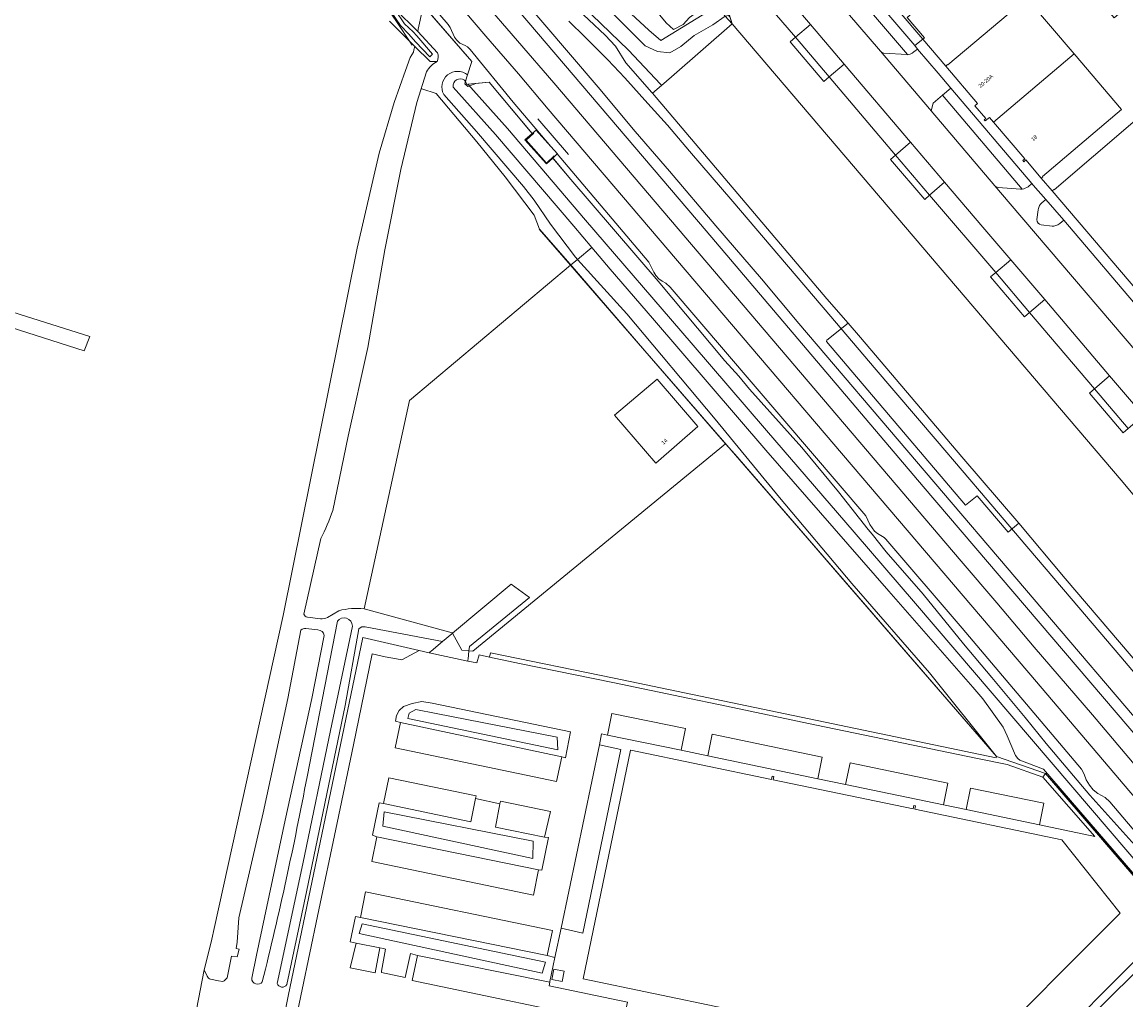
# Model space of a CAD drawing. Header units: metres. Extents: x 151448 to 154749, y 463108 to 465296.
# Tile 29 of 256: x 152010 to 152224, y 463741 to 463931. Entities that reach past the tile are written whole.
import ezdxf
from ezdxf.enums import TextEntityAlignment as Align

# ---------------------------------------------------------------- set-up
doc = ezdxf.new("R2010")
doc.units = ezdxf.units.M
for name, color, linetype, lineweight in [('B-PV-AM-AS_SPOOR_TREIN-G', 253, 'Continuous', 9), ('B-PV-GR-BEPLANTING_CULTUUR_BOSPLANTSOEN-GV', 253, 'Continuous', 9), ('B-PV-GR-GRAS-GV', 253, 'Continuous', 9), ('B-PV-GR-GROENVOORZIENING-GV', 253, 'Continuous', 9), ('B-PV-GR-HAAG-GV', 253, 'Continuous', 9), ('B-PV-GR-STRUIK-GV', 253, 'Continuous', 9), ('B-PV-GW-TALUD_KRUIN-G', 253, 'Continuous', 9), ('B-PV-IE-TERREINAFSCHEIDING_KUNSTMATIG_HEKWERK-G', 253, 'Continuous', 9), ('B-PV-IE-TERREINAFSCHEIDING_KUNSTMATIG_MUUR-G', 253, 'Continuous', 9), ('B-PV-KW-KUNSTWERK_GELUIDSWERING_SCHERM-G', 253, 'Continuous', 9), ('B-PV-OG-BEBOUWING-GV', 1, 'Continuous', 9), ('B-PV-OG-BEBOUWING-T18', 2, 'Continuous', 9), ('B-PV-OG-TERREIN_BEGROEID-GV', 253, 'Continuous', 9), ('B-PV-OG-TERREIN_ERF-GV', 253, 'Continuous', 9), ('B-PV-OG-TERREIN_OEVER-GV', 253, 'Continuous', 9), ('B-PV-OG-WATER-GV', 253, 'Continuous', 9), ('B-PV-OG-WATER_GREPPEL-GV', 253, 'Continuous', 9), ('B-PV-VH-GESLOTENVERHARDING-GV', 253, 'Continuous', 9), ('B-PV-VH-GESLOTENVERHARDING_ASFALT-GV', 253, 'Continuous', 9), ('B-PV-VH-HALFVERHARDING-GV', 253, 'Continuous', 9), ('B-PV-VH-ONVERHARD-GV', 253, 'Continuous', 9), ('B-PV-VH-OPENVERHARDING-GV', 253, 'Continuous', 9), ('B-PV-VH-OPENVERHARDING_BETONELEMENT-GV', 253, 'Continuous', 9), ('B-PV-VH-OPENVERHARDING_BETONSTRAATSTEEN-GV', 253, 'Continuous', 9), ('B-PV-VH-OPENVERHARDING_TEGEL-GV', 253, 'Continuous', 9)]:
    doc.layers.add(name, color=color, linetype=linetype, lineweight=lineweight)
doc.styles.add('Drong', font='txt', dxfattribs={"height": 1.8})

msp = doc.modelspace()

# ---------------------------------------------------------------- linework, layer by layer
at = {"layer": 'B-PV-AM-AS_SPOOR_TREIN-G', "flags": 128}
for points in [[(151645.884, 464467.578), (151661.406, 464449.2), (151694.565, 464410.444), (151701.36, 464402.353), (151720.084, 464380.436), (151751.119, 464343.821), (151769.439, 464322.479), (151776.325, 464314.282), (151789.488, 464299.025), (151805.409, 464280.142), (151839.991, 464239.747), (151962.288, 464095.963), (152000.203, 464051.449), (152004.937, 464045.994), (152099.245, 463935.178), (152113.275, 463918.806), (152192.056, 463826.252), (152198.981, 463818.219), (152206.172, 463809.67), (152217.481, 463796.517), (152235.051, 463775.752), (152269.401, 463735.426)], [(151644.553, 464462.844), (151701.747, 464395.479), (151755.549, 464332.581), (151772.796, 464312.161), (151785.403, 464297.441), (151799.777, 464280.458), (151809.923, 464268.697), (151885.064, 464180.273), (151911.616, 464149.249), (151919.572, 464139.803), (151927.163, 464130.999), (151964.425, 464087.093), (151983.91, 464064.333), (152073.17, 463959.483), (152088.538, 463941.538), (152100.135, 463927.853), (152106.42, 463920.58), (152112.16, 463913.723), (152206.668, 463802.941), (152238.761, 463765.163), (152266.481, 463732.854)], [(152100.814, 463942.629), (152121.855, 463917.999), (152129.027, 463909.432), (152135.646, 463901.738), (152144.59, 463891.154), (152153.442, 463880.919), (152160.684, 463872.271), (152251.706, 463765.452)], [(152116.166, 463930.779), (152119.37, 463927.661), (152123.729, 463923.271), (152127.025, 463919.805), (152131.444, 463914.859), (152135.238, 463910.614), (152139.555, 463905.639), (152147.935, 463895.873), (152156.813, 463885.438), (152166.86, 463873.612), (152175.251, 463863.755), (152187.468, 463849.468), (152197.105, 463838.151), (152203.328, 463830.834), (152213.355, 463819.052), (152222.976, 463807.754), (152230.4, 463799.002), (152233.022, 463795.791), (152235.707, 463792.269), (152238.71, 463788.091), (152241.563, 463784.051), (152244.103, 463780.309), (152247.236, 463775.58), (152253.135, 463766.639)]]:
    msp.add_lwpolyline(points, dxfattribs=at)
at = {"layer": 'B-PV-GR-BEPLANTING_CULTUUR_BOSPLANTSOEN-GV', "flags": 128}
for points in [[(152085.273, 463796.892), (152085.056, 463795.81), (152114.076, 463789.749), (152113.931, 463792.202), (152090.543, 463796.82), (152086.584, 463797.601)], [(152080.436, 463777.772), (152080.22, 463775.03), (152109.239, 463768.753), (152109.311, 463772.072)], [(152075.6, 463754.25), (152111.044, 463746.53), (152111.693, 463748.695), (152076.177, 463756.126)]]:
    msp.add_lwpolyline(points, close=True, dxfattribs=at)
at = {"layer": 'B-PV-GR-GRAS-GV', "flags": 128}
for points in [[(151987.154, 464049.583), (152027.385, 464001.822), (152028.649, 464000), (152074.69, 463946.018), (152076.488, 463943.67), (152081.391, 463936.431), (152083.293, 463932.995), (152083.765, 463931.91), (152085.714, 463930.009), (152086.95, 463928.757), (152087.052, 463929.25), (152087.288, 463930.397), (152087.635, 463931.869), (152088.076, 463933.74), (152082.201, 463940.507), (152053.061, 463975.043), (152050.034, 463978.48), (152049.168, 463977.876), (152049.039, 463978.028), (151997.113, 464038.898)], [(152088.076, 463933.74), (152097.447, 463922.946), (152096.607, 463920.372), (152096.21, 463919.155), (152096.282, 463918.984), (152096.468, 463918.543), (152096.659, 463918.562), (152100.763, 463918.96), (152109.106, 463909.019), (152109.882, 463909.689), (152112.694, 463906.548), (152105.44, 463915.117), (152097.074, 463925.257), (152096.583, 463925.798), (152096.13, 463926.081), (152095.121, 463926.52), (152094.423, 463927.134), (152094.051, 463927.645), (152093.238, 463929.53), (152092.846, 463930.156), (152084.394, 463940.012)], [(152121.511, 463938.436), (152131.687, 463929.025), (152133.963, 463927.06), (152144.783, 463933.702)], [(152044.129, 463739.546), (152045.644, 463747.224), (152045.727, 463747.386), (152047.111, 463753.148), (152047.547, 463755.179), (152060.902, 463815.751), (152075.262, 463886.832), (152079.508, 463905.217), (152082.382, 463915.051), (152084.597, 463921.224), (152085.498, 463923.736), (152086.123, 463924.741), (152086.218, 463925.203), (152086.359, 463925.888), (152086.359, 463925.89), (152083.433, 463928.852), (152081.484, 463930.753)], [(151981.196, 463883.119), (152023.503, 463869.758), (152022.422, 463866.978), (151962.421, 463886.162)]]:
    msp.add_lwpolyline(points, dxfattribs=at)
for points in [[(152095.821, 463956.015), (152127.737, 463925.188), (152133.904, 463918.588), (152134.123, 463918.339), (152136.074, 463920.003), (152147.774, 463930.229), (152146.45, 463931.767), (152144.041, 463930.038), (152140.426, 463927.975), (152137.844, 463925.843), (152135.706, 463924.67), (152133.305, 463924.878), (152130.981, 463925.97), (152124.131, 463932.864), (152117.405, 463939.243), (152109.939, 463946.133), (152106.445, 463949.876), (152102.986, 463953.156), (152102.192, 463954.255), (152098.592, 463954.784)], [(152129.009, 463933.121), (152126.992, 463934.727), (152125.284, 463937.453), (152124.948, 463939.368), (152126.232, 463941.226), (152128.055, 463942.684), (152130.651, 463943.397), (152135.613, 463942.227), (152139.103, 463940.838), (152144.369, 463937.554), (152144.879, 463936.986), (152144.346, 463935.22), (152142.548, 463933.698), (152139.517, 463931.474), (152138.324, 463930.15), (152136.444, 463929.13), (152134.993, 463930.473), (152133.122, 463932.717)]]:
    msp.add_lwpolyline(points, close=True, dxfattribs=at)
at = {"layer": 'B-PV-GR-GROENVOORZIENING-GV', "flags": 128}
msp.add_lwpolyline([(152133.904, 463918.588), (152127.737, 463925.188), (152095.821, 463956.015), (152094.931, 463955.866), (152095.016, 463955.29), (152101.59, 463948.61), (152113.76, 463937.056), (152123.204, 463928.088), (152125.195, 463925.947), (152127.209, 463922.731), (152132.209, 463916.976), (152132.342, 463916.819), (152134.123, 463918.339)], close=True, dxfattribs=at)
for points in [[(152177.103, 463924.607), (152181.569, 463924.305), (152181.69, 463924.302), (152166.179, 463942.506)], [(152163.723, 463939.853), (152176.453, 463924.952), (152176.462, 463924.942)], [(152199.246, 463898.603), (152203.589, 463898.251), (152203.886, 463898.288), (152188.453, 463916.429), (152186.671, 463914.906), (152186.263, 463913.437)], [(152186.263, 463913.437), (152198.603, 463898.912)]]:
    msp.add_lwpolyline(points, dxfattribs=at)
at = {"layer": 'B-PV-GR-GROENVOORZIENING-GV'}
for points in [[(152176.462, 463924.942, 0.1923474), (152177.103, 463924.607)], [(152198.603, 463898.912, 0.1598845), (152199.246, 463898.603)]]:
    msp.add_lwpolyline(points, format="xyb", dxfattribs=at)
at = {"layer": 'B-PV-GR-HAAG-GV', "flags": 128}
for points in [[(152177.103, 463924.607), (152181.569, 463924.305), (152181.69, 463924.302), (152166.179, 463942.506)], [(152163.723, 463939.853), (152176.453, 463924.952), (152176.462, 463924.942)], [(152203.886, 463898.288), (152188.453, 463916.429), (152186.671, 463914.906), (152186.263, 463913.437), (152198.603, 463898.912)], [(152199.246, 463898.603), (152203.589, 463898.251), (152203.886, 463898.288)]]:
    msp.add_lwpolyline(points, dxfattribs=at)
at = {"layer": 'B-PV-GR-HAAG-GV'}
for points in [[(152176.462, 463924.942, 0.1923474), (152177.103, 463924.607)], [(152198.603, 463898.912, 0.1598845), (152199.246, 463898.603)]]:
    msp.add_lwpolyline(points, format="xyb", dxfattribs=at)
at = {"layer": 'B-PV-GR-STRUIK-GV', "flags": 128}
for points in [[(152121.511, 463938.436), (152119.718, 463940.094), (152114.738, 463944.7), (152100.809, 463957.919), (152100.972, 463955.944), (152102.192, 463954.255), (152102.986, 463953.156), (152106.445, 463949.876), (152109.939, 463946.133), (152117.405, 463939.243), (152124.131, 463932.864), (152130.981, 463925.97), (152133.305, 463924.878), (152135.706, 463924.67), (152137.844, 463925.843), (152140.426, 463927.975), (152144.041, 463930.038), (152146.45, 463931.767), (152144.783, 463933.702), (152133.963, 463927.06), (152131.687, 463929.025)], [(152129.009, 463933.121), (152133.122, 463932.717), (152134.993, 463930.473), (152136.444, 463929.13), (152138.324, 463930.15), (152139.517, 463931.474), (152142.548, 463933.698), (152144.346, 463935.22), (152144.879, 463936.986), (152144.369, 463937.554), (152139.103, 463940.838), (152135.613, 463942.227), (152130.651, 463943.397), (152128.055, 463942.684), (152126.232, 463941.226), (152124.948, 463939.368), (152125.284, 463937.453), (152126.992, 463934.727)], [(152146.45, 463931.767), (152147.774, 463930.229), (152147.355, 463931.578), (152147.044, 463931.841)]]:
    msp.add_lwpolyline(points, close=True, dxfattribs=at)
at = {"layer": 'B-PV-GW-TALUD_KRUIN-G', "flags": 128}
msp.add_lwpolyline([(152100.809, 463957.919), (152100.972, 463955.944), (152102.192, 463954.255), (152102.986, 463953.156), (152106.445, 463949.876), (152109.939, 463946.133), (152117.405, 463939.243), (152124.131, 463932.864), (152130.981, 463925.97), (152133.305, 463924.878), (152135.706, 463924.67), (152137.844, 463925.843), (152140.426, 463927.975), (152144.041, 463930.038), (152146.45, 463931.767)], dxfattribs=at)
at = {"layer": 'B-PV-IE-TERREINAFSCHEIDING_KUNSTMATIG_HEKWERK-G', "flags": 128}
for points in [[(151971.175, 464060.212), (151978.533, 464052.431), (151985.508, 464045.324), (151990.897, 464038.615), (151994.812, 464033.846), (151999.089, 464029.341), (152003.707, 464023.447), (152012.083, 464013.472), (152019.004, 464005.263), (152028.713, 463993.503), (152037.165, 463983.14), (152052.551, 463966.184), (152060.105, 463957.5), (152078.09, 463937.628), (152082.731, 463930.9), (152085.895, 463926.098)], [(152117.882, 463997.569), (152114.015, 463981.546), (152114.547, 463980.82), (152142.033, 463948.714), (152147.774, 463930.229)], [(152058.452, 463989.145), (152142.738, 463890.173), (152184.703, 463840.718), (152226.951, 463791.225), (152272.203, 463737.894)], [(152096.477, 463919.973), (152097.447, 463922.946), (152082.201, 463940.507), (152053.061, 463975.043), (152050.034, 463978.48)], [(152100.809, 463957.919), (152114.738, 463944.7), (152119.718, 463940.094), (152121.511, 463938.436), (152131.687, 463929.025), (152133.963, 463927.06), (152144.783, 463933.702), (152146.45, 463931.767), (152147.774, 463930.229)], [(152277.676, 463742.714), (152261.777, 463761.392), (152260.371, 463763.802), (152259.533, 463765.958), (152259.013, 463768.476), (152259.013, 463770.928), (152259.662, 463776.08), (152260.353, 463778.037), (152276.666, 463790.047), (152268.292, 463801.346), (152253.068, 463806.463), (152241.293, 463820.277), (152245.932, 463824.232), (152236.604, 463835.193), (152231.999, 463831.269), (152223.043, 463841.946), (152147.774, 463930.229)], [(152096.477, 463919.973), (152096.067, 463918.616), (152096.672, 463918.155), (152098.162, 463918.707)], [(152108.692, 463909.512), (152100.763, 463918.96), (152098.162, 463918.707)], [(152087.741, 463917.656), (152090.529, 463916.754), (152098.371, 463907.435), (152103.869, 463900.645), (152109.471, 463893.257), (152110.532, 463890.5)], [(152116.09, 463904.95), (152110.196, 463911.853)], [(152109.425, 463909.116), (152107.925, 463907.743), (152111.844, 463903.318), (152113.363, 463904.713)], [(152149.061, 463862.095), (152146.372, 463865.048), (152133.47, 463880.471), (152116.572, 463900.123), (152113.314, 463904.005)], [(152093.686, 463812.333), (152093.641, 463812.418), (152076.583, 463817.051), (152085.367, 463857.4), (152116.507, 463883.532)], [(152146.504, 463849.003), (152097.637, 463808.838), (152096.859, 463808.914)], [(152096.859, 463808.914), (152095.453, 463809.052), (152093.686, 463812.333)]]:
    msp.add_lwpolyline(points, dxfattribs=at)
at = {"layer": 'B-PV-IE-TERREINAFSCHEIDING_KUNSTMATIG_MUUR-G', "flags": 128}
for points in [[(152132.342, 463916.819), (152166.073, 463877.054), (152170.245, 463872.307)], [(152111.873, 463903.134), (152107.688, 463907.791), (152109.125, 463909.043)], [(152111.873, 463903.134), (152113.09, 463904.272)], [(152116.507, 463883.532), (152110.459, 463890.495)], [(152146.504, 463849.003), (152116.507, 463883.532)], [(152198.92, 463788.515), (152148.275, 463846.965), (152146.504, 463849.003)], [(152219.837, 463771.931), (152208.364, 463785.171), (152198.92, 463788.515)], [(152231.236, 463758.726), (152219.837, 463771.931)]]:
    msp.add_lwpolyline(points, dxfattribs=at)
at = {"layer": 'B-PV-KW-KUNSTWERK_GELUIDSWERING_SCHERM-G', "flags": 128}
msp.add_lwpolyline([(152231.373, 463758.657), (152223.663, 463767.616), (152212.432, 463780.532), (152208.364, 463785.171), (152198.92, 463788.515), (152168.784, 463823.223), (152163.116, 463829.809), (152145.903, 463849.714), (152130.899, 463866.988), (152116.465, 463883.723), (152110.532, 463890.5)], dxfattribs=at)
at = {"layer": 'B-PV-OG-BEBOUWING-GV', "flags": 128}
for points in [[(152184.667, 463927.302), (152184.99, 463927.575), (152181.657, 463931.462), (152197.842, 463945.304), (152179.034, 463954.214), (152179.109, 463954.38), (152172.725, 463957.346), (152173.274, 463958.503), (152172.884, 463958.681), (152172.841, 463958.588), (152168.128, 463948.469), (152167.588, 463947.308), (152167.982, 463947.127), (152168.149, 463947.49), (152171.515, 463945.962), (152170.536, 463943.861), (152184.654, 463927.314)], [(152204.785, 463935.221), (152189.5, 463922.29), (152189.441, 463922.358), (152189.109, 463922.079), (152195.26, 463914.851), (152194.715, 463914.388), (152196.826, 463911.925), (152196.555, 463911.687), (152196.753, 463911.458), (152197.564, 463912.126), (152198.344, 463911.214), (152213.935, 463924.441)], [(152213.935, 463924.441), (152198.344, 463911.214), (152204.388, 463904.14), (152204.002, 463903.805), (152204.199, 463903.577), (152204.586, 463903.908), (152207.582, 463900.39), (152207.902, 463900.663), (152207.838, 463900.719), (152223.084, 463913.662)], [(152225.289, 463911.134), (152210.057, 463898.143), (152209.997, 463898.214), (152209.676, 463897.942), (152242.845, 463859.062), (152242.987, 463859.178), (152243.174, 463859.331), (152243.111, 463859.393), (152258.341, 463872.389)], [(152141.112, 463852.317), (152133.277, 463861.501), (152125.004, 463854.558), (152132.985, 463845.246)], [(152118.968, 463745.447), (152146.178, 463739.793), (152146.04, 463739.128), (152146.382, 463739.056), (152146.521, 463739.722), (152173.57, 463734.093), (152173.434, 463733.437), (152173.777, 463733.366), (152173.913, 463734.022), (152194.52, 463729.763), (152222.837, 463758.18), (152211.531, 463772.363), (152183.115, 463778.284), (152183.25, 463778.93), (152182.907, 463779.001), (152182.773, 463778.355), (152155.726, 463783.978), (152155.862, 463784.634), (152155.52, 463784.706), (152155.383, 463784.05), (152128.183, 463789.717), (152128.133, 463789.719)]]:
    msp.add_lwpolyline(points, close=True, dxfattribs=at)
at = {"layer": 'B-PV-OG-TERREIN_BEGROEID-GV', "flags": 128}
for points in [[(152154.824, 463941.619), (152144.227, 463946.332), (152148.479, 463941.184), (152151.072, 463938.138), (152160.005, 463927.644), (152162.905, 463930.114), (152158.994, 463934.706)], [(152224.42, 463851.97), (152223.431, 463851.128), (152216.891, 463858.808), (152217.881, 463859.652), (152205.325, 463874.403), (152204.342, 463873.565), (152197.778, 463881.273), (152198.763, 463882.111), (152185.986, 463897.121), (152185.022, 463896.274), (152178.394, 463904.018), (152179.39, 463904.87), (152166.533, 463919.975), (152165.532, 463919.123), (152159.003, 463926.791), (152160.005, 463927.644), (152151.072, 463938.138)], [(152147.355, 463931.578), (152147.774, 463930.229), (152223.043, 463841.946), (152231.999, 463831.269)], [(152059.764, 463744.579), (152064.737, 463767.695), (152070.083, 463793.497), (152074.312, 463813.719)], [(152071.414, 463814.648), (152065.539, 463784.567)], [(152064.364, 463812.934), (152061.826, 463799.732), (152057.068, 463777.554), (152052.346, 463757.279), (152052.023, 463752.573), (152051.851, 463751.312), (152052.385, 463751.21), (152052.024, 463749.691), (152050.897, 463749.869), (152050.09, 463745.664)], [(152054.836, 463745.572), (152055.792, 463750.015), (152061.284, 463776.14), (152066.481, 463799.685), (152068.827, 463811.889)], [(152061.213, 463738.854), (152061.893, 463742.116), (152076.355, 463811.481), (152087.237, 463808.977), (152089.143, 463808.539), (152089.365, 463808.723), (152089.522, 463808.854), (152091.747, 463810.712), (152076.786, 463813.542)], [(152075.543, 463813.163), (152072.889, 463798.364), (152065.458, 463762.329), (152061.603, 463744.334)], [(152067.64, 463812.988), (152065.321, 463813.269)], [(152232.1, 463755.485), (152202.887, 463726.068), (152202.669, 463725.296), (152201.328, 463725.576), (152201.723, 463724.544), (152190.627, 463713.553), (152189.012, 463711.67), (152177.596, 463700.064), (152177.027, 463699.769), (152157.009, 463679.446), (152159.234, 463677.237), (152161.597, 463679.53)], [(152160.036, 463681.071), (152183.316, 463704.653), (152203.26, 463724.452), (152231.627, 463752.524)], [(152046.229, 463745.968), (152045.644, 463747.224), (152044.129, 463739.546), (152045.023, 463739.86)], [(152049.225, 463744.976), (152048.426, 463745.083), (152046.887, 463745.399)]]:
    msp.add_lwpolyline(points, dxfattribs=at)
for points in [[(152166.533, 463919.975), (152179.39, 463904.87), (152182.288, 463907.351), (152169.434, 463922.446)], [(152196.286, 463890.913), (152188.854, 463899.641), (152185.986, 463897.121), (152198.763, 463882.111), (152201.672, 463884.588)], [(152220.794, 463862.133), (152208.235, 463876.881), (152205.325, 463874.403), (152217.881, 463859.652)], [(152083.631, 463795.043), (152114.856, 463788.433), (152115.564, 463788.245), (152116.504, 463793.253), (152089.719, 463798.814), (152087.759, 463799.128), (152085.845, 463798.736), (152084.213, 463798.19), (152083.375, 463797.358), (152082.875, 463796.432), (152082.667, 463795.322)], [(152085.273, 463796.892), (152086.584, 463797.601), (152090.543, 463796.82), (152113.931, 463792.202), (152114.076, 463789.749), (152085.056, 463795.81)], [(152079.056, 463772.97), (152110.315, 463766.579), (152110.946, 463766.486), (152112.267, 463772.819), (152111.473, 463772.885), (152101.968, 463774.836), (152102.863, 463779.346), (152098.157, 463780.362), (152097.236, 463775.831), (152080.306, 463779.38), (152079.509, 463779.539), (152078.198, 463773.23)], [(152080.436, 463777.772), (152109.311, 463772.072), (152109.239, 463768.753), (152080.22, 463775.03)], [(152112.518, 463744.921), (152113.5, 463749.585), (152112.008, 463749.991), (152075.902, 463757.329), (152074.894, 463757.53), (152073.892, 463752.649), (152075.018, 463752.38), (152079.65, 463751.449), (152080.321, 463751.305), (152080.7, 463751.224), (152079.948, 463746.918), (152079.913, 463746.72), (152084.505, 463745.728), (152085.552, 463750.335), (152086.914, 463750.002), (152112.491, 463744.794)], [(152075.6, 463754.25), (152076.177, 463756.126), (152111.693, 463748.695), (152111.044, 463746.53)]]:
    msp.add_lwpolyline(points, close=True, dxfattribs=at)
at = {"layer": 'B-PV-OG-TERREIN_BEGROEID-GV'}
for points in [[(152074.312, 463813.719, 0.7287874), (152071.414, 463814.648)], [(152065.321, 463813.269, 0.2240206), (152064.364, 463812.934)], [(152068.827, 463811.889, 0.3762868), (152067.64, 463812.988)], [(152076.786, 463813.542, 0.3047819), (152075.543, 463813.163)], [(152065.539, 463784.567, -0.0146086), (152056.883, 463744.901)], [(152046.887, 463745.399, -0.2026396), (152046.229, 463745.968)], [(152050.09, 463745.664, -0.1379371), (152049.225, 463744.976)], [(152056.883, 463744.901, -0.7504474), (152054.836, 463745.572)], [(152061.603, 463744.334, -0.6292075), (152059.764, 463744.579)]]:
    msp.add_lwpolyline(points, format="xyb", dxfattribs=at)
at = {"layer": 'B-PV-OG-TERREIN_ERF-GV', "flags": 128}
for points in [[(152197.842, 463945.304), (152181.657, 463931.462), (152184.99, 463927.575), (152184.667, 463927.302), (152189.109, 463922.079), (152189.441, 463922.358), (152189.5, 463922.29), (152204.785, 463935.221), (152214.029, 463940.445), (152221.698, 463931.423), (152234.64, 463942.424), (152233.362, 463943.925), (152209.601, 463955.001), (152209.556, 463954.904), (152203.807, 463942.536)], [(152183.101, 463926.049), (152184.654, 463927.314), (152170.536, 463943.861), (152169.628, 463941.878)], [(152234.64, 463942.424), (152221.698, 463931.423), (152214.029, 463940.445), (152204.785, 463935.221), (152213.935, 463924.441), (152223.084, 463913.662), (152207.838, 463900.719), (152207.902, 463900.663), (152207.582, 463900.39), (152209.676, 463897.942), (152209.997, 463898.214), (152210.057, 463898.143), (152225.289, 463911.134), (152246.144, 463928.921)], [(152185.956, 463804.681), (152170.936, 463821.986), (152156.917, 463838.631), (152144.516, 463853.759), (152127.378, 463874.119), (152117.878, 463884.682), (152116.507, 463883.532), (152146.504, 463849.003), (152148.275, 463846.965), (152198.92, 463788.515)], [(152076.583, 463817.051), (152093.641, 463812.418), (152093.686, 463812.333), (152105.039, 463821.815), (152108.566, 463819.271), (152096.957, 463809.772), (152096.859, 463808.914), (152097.637, 463808.838), (152146.504, 463849.003), (152116.507, 463883.532), (152085.367, 463857.4)], [(152141.112, 463852.317), (152132.985, 463845.246), (152125.004, 463854.558), (152133.277, 463861.501)], [(152100.867, 463807.705), (152101.042, 463808.558), (152124.963, 463803.643), (152198.877, 463788.209), (152198.92, 463788.515), (152148.275, 463846.965), (152146.504, 463849.003), (152097.637, 463808.838), (152096.859, 463808.914), (152096.681, 463807.348), (152096.663, 463807.187), (152096.635, 463806.943), (152098.366, 463806.589), (152098.837, 463808.161)], [(152096.859, 463808.914), (152096.957, 463809.772), (152108.566, 463819.271), (152105.039, 463821.815), (152093.686, 463812.333), (152095.453, 463809.052)], [(152091.747, 463810.712), (152089.522, 463808.854), (152089.365, 463808.723), (152089.143, 463808.539), (152096.635, 463806.943), (152096.663, 463807.187), (152096.681, 463807.348), (152096.859, 463808.914), (152095.453, 463809.052), (152093.686, 463812.333), (152093.527, 463812.199)], [(152118.968, 463745.447), (152128.133, 463789.719), (152128.183, 463789.717), (152155.383, 463784.05), (152155.52, 463784.706), (152155.862, 463784.634), (152155.726, 463783.978), (152182.773, 463778.355), (152182.907, 463779.001), (152183.25, 463778.93), (152183.115, 463778.284), (152211.531, 463772.363), (152222.837, 463758.18), (152194.52, 463729.763), (152173.913, 463734.022), (152173.777, 463733.366), (152173.434, 463733.437), (152173.57, 463734.093), (152146.521, 463739.722), (152146.382, 463739.056), (152146.04, 463739.128), (152146.178, 463739.793)], [(152114.863, 463744.956), (152115.252, 463746.918), (152113.29, 463747.308), (152112.901, 463745.346)], [(152114.863, 463744.956), (152112.901, 463745.346), (152113.29, 463747.308), (152115.252, 463746.918)]]:
    msp.add_lwpolyline(points, close=True, dxfattribs=at)
for points in [[(152096.607, 463920.372), (152097.447, 463922.946), (152088.076, 463933.74), (152087.635, 463931.869), (152087.288, 463930.397), (152087.052, 463929.25), (152086.95, 463928.757), (152090.765, 463924.657), (152090.876, 463924.271), (152090.907, 463923.811), (152090.842, 463923.341), (152090.696, 463922.979)], [(152088.629, 463920.963), (152086.798, 463915.054), (152083.689, 463902.054), (152080.591, 463886.551), (152077.276, 463867.598), (152073.477, 463850.457), (152070.496, 463836.108)], [(152076.583, 463817.051), (152085.367, 463857.4), (152116.507, 463883.532), (152117.878, 463884.682), (152117.486, 463885.118), (152112.635, 463891.465), (152109.499, 463896.14), (152107.439, 463898.785), (152098.298, 463909.418), (152091.977, 463916.571)], [(152068.226, 463830.634), (152064.931, 463816.042)], [(152069.474, 463815.398), (152071.676, 463816.699)], [(152065.621, 463815.459), (152068.144, 463815.136)], [(152231.248, 463758.713), (152219.837, 463771.931), (152208.364, 463785.171), (152207.869, 463784.507), (152217.929, 463773.034), (152207.217, 463775.229), (152193.056, 463778.201), (152188.687, 463779.118), (152169.719, 463783.059), (152164.363, 463784.153), (152143.102, 463788.587), (152137.905, 463789.716), (152123.661, 463792.635), (152122.497, 463792.881), (152122.348, 463792.136), (152122.117, 463790.749), (152126.253, 463789.867), (152118.871, 463754.297), (152114.715, 463755.26), (152113.5, 463749.585), (152112.518, 463744.921), (152112.491, 463744.794), (152112.347, 463744.096), (152127.502, 463740.964)], [(152202.887, 463726.068), (152232.1, 463755.485)]]:
    msp.add_lwpolyline(points, dxfattribs=at)
at = {"layer": 'B-PV-OG-TERREIN_ERF-GV'}
for points in [[(152090.696, 463922.979, 0.1423215), (152088.629, 463920.963)], [(152091.977, 463916.571, -0.8190714), (152096.607, 463920.372)], [(152070.496, 463836.108, -0.033229), (152068.226, 463830.634)], [(152064.931, 463816.042, 0.2571058), (152065.621, 463815.459)], [(152071.676, 463816.699, -0.0913107), (152076.583, 463817.051)], [(152068.144, 463815.136, 0.1426536), (152069.474, 463815.398)]]:
    msp.add_lwpolyline(points, format="xyb", dxfattribs=at)
at = {"layer": 'B-PV-OG-TERREIN_OEVER-GV', "flags": 128}
for points in [[(152081.484, 463930.753), (152083.433, 463928.852), (152086.359, 463925.89), (152089.342, 463922.986), (152090.696, 463922.979), (152090.842, 463923.341), (152090.907, 463923.811), (152090.876, 463924.271), (152090.765, 463924.657), (152086.95, 463928.757), (152085.714, 463930.009), (152083.765, 463931.91)], [(152082.656, 463932.846), (152084.421, 463930.233), (152086.095, 463928.732), (152086.776, 463927.914), (152089.781, 463924.381), (152089.274, 463923.894), (152086.536, 463926.747), (152085.212, 463928.258), (152083.6, 463929.916), (152081.709, 463932.739)], [(152095.971, 463919.332), (152096.282, 463918.984)], [(152096.282, 463918.984), (152096.21, 463919.155), (152096.607, 463920.372)], [(152229.163, 463767.463), (152216.995, 463781.007), (152208.557, 463791.021), (152204.464, 463796.026), (152198.019, 463803.793), (152192.553, 463810.307), (152184.757, 463819.91), (152177.583, 463828.113), (152174.858, 463831.474), (152174.072, 463832.423), (152168.321, 463839.675), (152161.244, 463848.248), (152151.106, 463859.58), (152149.061, 463862.095), (152146.372, 463865.048), (152133.47, 463880.471), (152116.572, 463900.123), (152113.09, 463904.272), (152111.873, 463903.134), (152107.688, 463907.791), (152109.106, 463909.019), (152100.763, 463918.96), (152096.659, 463918.562), (152104.287, 463910.023), (152119.401, 463892.231), (152139.829, 463868.542), (152154.434, 463851.544), (152171.392, 463831.895), (152183.251, 463818.113), (152231.947, 463761.165)], [(152091.977, 463916.571), (152098.298, 463909.418), (152107.439, 463898.785), (152109.499, 463896.14), (152112.635, 463891.465), (152117.486, 463885.118), (152117.878, 463884.682), (152120.611, 463886.976), (152117.12, 463891.075), (152102.006, 463908.863), (152093.826, 463918.022)], [(152230.533, 463759.925), (152208.041, 463786.013), (152203.417, 463787.759), (152203.068, 463788.091), (152202.623, 463788.706), (152200.978, 463792.474), (152200.214, 463794.155), (152196.263, 463799.674), (152194.331, 463801.915), (152178.072, 463820.473), (152154.298, 463847.732), (152132.358, 463873.283), (152124.181, 463882.784), (152120.611, 463886.976), (152117.878, 463884.682), (152127.378, 463874.119), (152144.516, 463853.759), (152156.917, 463838.631), (152170.936, 463821.986), (152185.956, 463804.681), (152198.92, 463788.515), (152208.364, 463785.171), (152219.837, 463771.931), (152231.248, 463758.713)]]:
    msp.add_lwpolyline(points, dxfattribs=at)
at = {"layer": 'B-PV-OG-TERREIN_OEVER-GV'}
for points in [[(152096.607, 463920.372, 0.8190714), (152091.977, 463916.571)], [(152093.826, 463918.022, -0.6926632), (152095.971, 463919.332)]]:
    msp.add_lwpolyline(points, format="xyb", dxfattribs=at)
at = {"layer": 'B-PV-OG-WATER-GV', "flags": 128}
for points in [[(152081.709, 463932.739), (152083.6, 463929.916), (152085.212, 463928.258), (152086.536, 463926.747), (152089.274, 463923.894), (152089.781, 463924.381), (152086.776, 463927.914), (152086.095, 463928.732), (152084.421, 463930.233), (152082.656, 463932.846)], [(152096.659, 463918.562), (152096.468, 463918.543), (152096.282, 463918.984), (152095.971, 463919.332)], [(152231.947, 463761.165), (152183.251, 463818.113), (152171.392, 463831.895), (152154.434, 463851.544), (152139.829, 463868.542), (152119.401, 463892.231), (152104.287, 463910.023), (152096.659, 463918.562)], [(152093.826, 463918.022), (152102.006, 463908.863), (152117.12, 463891.075), (152120.611, 463886.976), (152124.181, 463882.784), (152132.358, 463873.283), (152154.298, 463847.732), (152178.072, 463820.473), (152194.331, 463801.915), (152196.263, 463799.674), (152200.214, 463794.155), (152200.978, 463792.474), (152202.623, 463788.706), (152203.068, 463788.091), (152203.417, 463787.759), (152208.041, 463786.013), (152230.533, 463759.925)]]:
    msp.add_lwpolyline(points, dxfattribs=at)
at = {"layer": 'B-PV-OG-WATER-GV'}
msp.add_lwpolyline([(152095.971, 463919.332, 0.6926632), (152093.826, 463918.022)], format="xyb", dxfattribs=at)
at = {"layer": 'B-PV-OG-WATER_GREPPEL-GV', "flags": 128}
for points in [[(152090.696, 463922.979), (152089.342, 463922.986), (152086.359, 463925.89), (152086.359, 463925.888), (152086.218, 463925.203), (152086.123, 463924.741), (152085.498, 463923.736), (152084.597, 463921.224), (152082.382, 463915.051), (152079.508, 463905.217), (152075.262, 463886.832), (152060.902, 463815.751), (152047.547, 463755.179), (152047.111, 463753.148), (152045.727, 463747.386), (152045.644, 463747.224), (152046.229, 463745.968)], [(152070.496, 463836.108), (152073.477, 463850.457), (152077.276, 463867.598), (152080.591, 463886.551), (152083.689, 463902.054), (152086.798, 463915.054), (152088.629, 463920.963)], [(152064.931, 463816.042), (152068.226, 463830.634)], [(152071.676, 463816.699), (152069.474, 463815.398)], [(152076.786, 463813.542), (152091.747, 463810.712), (152093.527, 463812.199), (152093.686, 463812.333), (152093.641, 463812.418), (152076.583, 463817.051)], [(152074.312, 463813.719), (152070.083, 463793.497), (152064.737, 463767.695), (152059.764, 463744.579)], [(152065.539, 463784.567), (152071.414, 463814.648)], [(152068.144, 463815.136), (152065.621, 463815.459)], [(152050.09, 463745.664), (152050.897, 463749.869), (152052.024, 463749.691), (152052.385, 463751.21), (152051.851, 463751.312), (152052.023, 463752.573), (152052.346, 463757.279), (152057.068, 463777.554), (152061.826, 463799.732), (152064.364, 463812.934)], [(152068.827, 463811.889), (152066.481, 463799.685), (152061.284, 463776.14), (152055.792, 463750.015), (152054.836, 463745.572)], [(152061.603, 463744.334), (152065.458, 463762.329), (152072.889, 463798.364), (152075.543, 463813.163)], [(152065.321, 463813.269), (152067.64, 463812.988)], [(152231.627, 463752.524), (152203.26, 463724.452), (152183.316, 463704.653), (152160.036, 463681.071)], [(152046.887, 463745.399), (152048.426, 463745.083), (152049.225, 463744.976)]]:
    msp.add_lwpolyline(points, dxfattribs=at)
at = {"layer": 'B-PV-OG-WATER_GREPPEL-GV'}
for points in [[(152088.629, 463920.963, -0.1423215), (152090.696, 463922.979)], [(152068.226, 463830.634, 0.033229), (152070.496, 463836.108)], [(152065.621, 463815.459, -0.2571058), (152064.931, 463816.042)], [(152076.583, 463817.051, 0.0913107), (152071.676, 463816.699)], [(152069.474, 463815.398, -0.1426536), (152068.144, 463815.136)], [(152071.414, 463814.648, -0.7287874), (152074.312, 463813.719)], [(152064.364, 463812.934, -0.2240206), (152065.321, 463813.269)], [(152067.64, 463812.988, -0.3762868), (152068.827, 463811.889)], [(152075.543, 463813.163, -0.3047819), (152076.786, 463813.542)], [(152056.883, 463744.901, 0.0146086), (152065.539, 463784.567)], [(152046.229, 463745.968, 0.2026396), (152046.887, 463745.399)], [(152049.225, 463744.976, 0.1379371), (152050.09, 463745.664)], [(152054.836, 463745.572, 0.7504474), (152056.883, 463744.901)], [(152059.764, 463744.579, 0.6292075), (152061.603, 463744.334)]]:
    msp.add_lwpolyline(points, format="xyb", dxfattribs=at)
at = {"layer": 'B-PV-VH-GESLOTENVERHARDING-GV', "flags": 128}
msp.add_lwpolyline([(152231.999, 463831.269), (152223.043, 463841.946), (152147.774, 463930.229), (152136.074, 463920.003), (152134.123, 463918.339), (152132.342, 463916.819), (152166.073, 463877.054), (152170.245, 463872.307), (152172.639, 463869.583), (152192.225, 463846.464), (152203.206, 463833.646), (152212.205, 463822.896), (152237.329, 463793.476)], dxfattribs=at)
msp.add_lwpolyline([(152203.206, 463833.646), (152192.225, 463846.464), (152172.639, 463869.583), (152170.245, 463872.307), (152166.073, 463869.066), (152166.036, 463868.768), (152192.942, 463837.092), (152195.201, 463838.924), (152201.151, 463831.872)], close=True, dxfattribs=at)
at = {"layer": 'B-PV-VH-GESLOTENVERHARDING_ASFALT-GV', "flags": 128}
for points in [[(152269.692, 463815.458), (152250.997, 463837.459), (152234.159, 463857.198), (152226.061, 463866.708), (152201.587, 463895.413), (152198.603, 463898.912), (152186.263, 463913.437), (152185.945, 463913.811), (152176.462, 463924.942), (152176.453, 463924.952), (152163.723, 463939.853)], [(152158.994, 463934.706), (152162.905, 463930.114), (152169.434, 463922.446), (152182.288, 463907.351), (152188.854, 463899.641), (152196.286, 463890.913), (152201.672, 463884.588), (152208.235, 463876.881), (152220.794, 463862.133), (152227.335, 463854.452), (152257.564, 463818.953), (152262.645, 463812.987)], [(152126.594, 463736.64), (152085.868, 463745.155), (152086.914, 463750.002), (152085.552, 463750.335), (152084.505, 463745.728), (152079.913, 463746.72), (152079.948, 463746.918), (152080.7, 463751.224), (152080.321, 463751.305), (152079.65, 463751.449), (152078.689, 463746.601), (152073.851, 463747.607), (152075.018, 463752.38), (152073.892, 463752.649), (152074.894, 463757.53), (152075.902, 463757.329), (152076.831, 463762.322), (152113.042, 463754.839), (152112.008, 463749.991), (152113.5, 463749.585), (152114.715, 463755.26), (152122.117, 463790.749), (152122.348, 463792.136), (152122.497, 463792.881), (152123.661, 463792.635), (152124.517, 463796.813), (152138.74, 463793.876), (152137.905, 463789.716), (152143.102, 463788.587), (152143.919, 463792.796), (152165.181, 463788.362), (152164.363, 463784.153), (152169.719, 463783.059), (152170.583, 463787.236), (152189.513, 463783.311), (152188.687, 463779.118), (152193.056, 463778.201), (152193.876, 463782.384), (152208.048, 463779.442), (152207.217, 463775.229), (152217.929, 463773.034), (152207.869, 463784.507), (152201.011, 463786.92), (152194.938, 463788.161), (152182.793, 463790.671), (152163.76, 463794.613), (152146.692, 463798.198), (152137.968, 463800.029), (152124.718, 463802.781), (152106.612, 463806.483), (152100.867, 463807.705), (152098.837, 463808.161), (152098.366, 463806.589), (152096.635, 463806.943), (152089.143, 463808.539), (152087.237, 463808.977), (152083.847, 463807.173), (152082.863, 463807.352), (152080.675, 463807.75), (152078.11, 463808.369), (152074.508, 463790.746), (152071.351, 463775.635), (152067.574, 463757.572), (152064.573, 463743.43), (152061.443, 463728.314)]]:
    msp.add_lwpolyline(points, dxfattribs=at)
for points in [[(152083.631, 463795.043), (152082.667, 463795.322), (152082.875, 463796.432), (152083.375, 463797.358), (152084.213, 463798.19), (152085.845, 463798.736), (152087.759, 463799.128), (152089.719, 463798.814), (152116.504, 463793.253), (152115.564, 463788.245), (152114.856, 463788.433), (152113.804, 463783.639), (152082.556, 463790.158)], [(152123.661, 463792.635), (152137.905, 463789.716), (152138.74, 463793.876), (152124.517, 463796.813)], [(152114.856, 463788.433), (152083.631, 463795.043), (152082.556, 463790.158), (152113.804, 463783.639)], [(152164.363, 463784.153), (152165.181, 463788.362), (152143.919, 463792.796), (152143.102, 463788.587)], [(152114.715, 463755.26), (152118.871, 463754.297), (152126.253, 463789.867), (152122.117, 463790.749)], [(152188.687, 463779.118), (152189.513, 463783.311), (152170.583, 463787.236), (152169.719, 463783.059)], [(152098.157, 463780.362), (152102.863, 463779.346), (152102.936, 463779.868), (152112.629, 463777.852), (152111.473, 463772.885), (152112.267, 463772.819), (152110.946, 463766.486), (152110.315, 463766.579), (152109.335, 463761.663), (152078.06, 463768.164), (152079.056, 463772.97), (152078.198, 463773.23), (152079.509, 463779.539), (152080.306, 463779.38), (152081.391, 463784.363), (152098.279, 463780.849)], [(152097.236, 463775.831), (152098.157, 463780.362), (152098.279, 463780.849), (152081.391, 463784.363), (152080.306, 463779.38)], [(152193.056, 463778.201), (152207.217, 463775.229), (152208.048, 463779.442), (152193.876, 463782.384)], [(152111.473, 463772.885), (152112.629, 463777.852), (152102.936, 463779.868), (152102.863, 463779.346), (152101.968, 463774.836)], [(152110.315, 463766.579), (152079.056, 463772.97), (152078.06, 463768.164), (152109.335, 463761.663)], [(152075.902, 463757.329), (152112.008, 463749.991), (152113.042, 463754.839), (152076.831, 463762.322)], [(152079.65, 463751.449), (152075.018, 463752.38), (152073.851, 463747.607), (152078.689, 463746.601)], [(152112.491, 463744.794), (152086.914, 463750.002), (152085.868, 463745.155), (152126.594, 463736.64), (152127.502, 463740.964), (152112.347, 463744.096)]]:
    msp.add_lwpolyline(points, close=True, dxfattribs=at)
at = {"layer": 'B-PV-VH-HALFVERHARDING-GV', "flags": 128}
for points in [[(152084.394, 463940.012), (152092.846, 463930.156), (152093.238, 463929.53), (152094.051, 463927.645), (152094.423, 463927.134), (152095.121, 463926.52), (152096.13, 463926.081), (152096.583, 463925.798), (152097.074, 463925.257), (152105.44, 463915.117), (152112.694, 463906.548), (152113.984, 463905.107), (152113.945, 463905.07), (152131.686, 463884.113), (152132.615, 463882.169), (152133.006, 463881.529), (152133.606, 463880.937), (152134.222, 463880.464), (152134.917, 463880.085), (152135.788, 463879.33), (152173.654, 463835.022), (152174.429, 463833.38), (152175.324, 463832.106), (152175.91, 463831.607), (152177.175, 463830.886), (152177.532, 463830.546), (152192.3, 463813.326), (152215.39, 463786.047), (152215.89, 463785.065), (152216.26, 463783.973), (152216.883, 463782.939), (152217.602, 463782.054), (152218.549, 463781.35), (152219.926, 463780.528), (152220.836, 463779.728), (152250.369, 463744.909)], [(152276.408, 463741.597), (152258.901, 463763.904), (152243.68, 463787.056), (152237.726, 463793.81), (152237.329, 463793.476), (152212.205, 463822.896), (152203.206, 463833.646), (152201.151, 463831.872), (152195.201, 463838.924), (152192.942, 463837.092), (152166.036, 463868.768), (152166.073, 463869.066), (152170.245, 463872.307), (152166.073, 463877.054), (152132.342, 463916.819), (152132.209, 463916.976), (152127.209, 463922.731), (152125.195, 463925.947), (152123.204, 463928.088), (152113.76, 463937.056)]]:
    msp.add_lwpolyline(points, dxfattribs=at)
at = {"layer": 'B-PV-VH-ONVERHARD-GV', "flags": 128}
msp.add_lwpolyline([(152250.369, 463744.909), (152220.836, 463779.728), (152219.926, 463780.528), (152218.549, 463781.35), (152217.602, 463782.054), (152216.883, 463782.939), (152216.26, 463783.973), (152215.89, 463785.065), (152215.39, 463786.047), (152192.3, 463813.326), (152177.532, 463830.546), (152177.175, 463830.886), (152175.91, 463831.607), (152175.324, 463832.106), (152174.429, 463833.38), (152173.654, 463835.022), (152135.788, 463879.33), (152134.917, 463880.085), (152134.222, 463880.464), (152133.606, 463880.937), (152133.006, 463881.529), (152132.615, 463882.169), (152131.686, 463884.113), (152113.945, 463905.07), (152113.09, 463904.272), (152116.572, 463900.123), (152133.47, 463880.471), (152146.372, 463865.048), (152149.061, 463862.095), (152151.106, 463859.58), (152161.244, 463848.248), (152168.321, 463839.675), (152174.072, 463832.423), (152174.858, 463831.474), (152177.583, 463828.113), (152184.757, 463819.91), (152192.553, 463810.307), (152198.019, 463803.793), (152204.464, 463796.026), (152208.557, 463791.021), (152216.995, 463781.007), (152229.163, 463767.463)], dxfattribs=at)
at = {"layer": 'B-PV-VH-OPENVERHARDING-GV', "flags": 128}
msp.add_lwpolyline([(152113.09, 463904.272), (152113.945, 463905.07), (152113.984, 463905.107), (152112.694, 463906.548), (152109.882, 463909.689), (152109.106, 463909.019), (152107.688, 463907.791), (152111.873, 463903.134)], close=True, dxfattribs=at)
at = {"layer": 'B-PV-VH-OPENVERHARDING_BETONELEMENT-GV', "flags": 128}
msp.add_lwpolyline([(151962.421, 463886.162), (152022.422, 463866.978), (152023.503, 463869.758), (151981.196, 463883.119)], dxfattribs=at)
at = {"layer": 'B-PV-VH-OPENVERHARDING_BETONSTRAATSTEEN-GV', "flags": 128}
for points in [[(152166.533, 463919.975), (152169.434, 463922.446), (152162.905, 463930.114), (152160.005, 463927.644)], [(152160.005, 463927.644), (152159.003, 463926.791), (152165.532, 463919.123), (152166.533, 463919.975)], [(152179.39, 463904.87), (152185.986, 463897.121), (152188.854, 463899.641), (152182.288, 463907.351)], [(152185.986, 463897.121), (152179.39, 463904.87), (152178.394, 463904.018), (152185.022, 463896.274)], [(152198.763, 463882.111), (152205.325, 463874.403), (152208.235, 463876.881), (152201.672, 463884.588)], [(152205.325, 463874.403), (152198.763, 463882.111), (152197.778, 463881.273), (152204.342, 463873.565)], [(152220.794, 463862.133), (152217.881, 463859.652), (152224.42, 463851.97), (152227.335, 463854.452)], [(152217.881, 463859.652), (152216.891, 463858.808), (152223.431, 463851.128), (152224.42, 463851.97)]]:
    msp.add_lwpolyline(points, close=True, dxfattribs=at)
for points in [[(152242.845, 463859.062), (152209.676, 463897.942), (152207.582, 463900.39), (152204.586, 463903.908), (152204.199, 463903.577), (152204.002, 463903.805), (152204.388, 463904.14), (152198.344, 463911.214), (152197.564, 463912.126), (152196.753, 463911.458), (152196.555, 463911.687), (152196.826, 463911.925), (152194.715, 463914.388), (152195.26, 463914.851), (152189.109, 463922.079), (152184.667, 463927.302), (152184.654, 463927.314), (152183.101, 463926.049), (152183.618, 463925.382), (152187.627, 463920.72), (152190.085, 463917.823), (152205.76, 463899.347), (152206.014, 463899.058), (152208.432, 463896.289), (152211.916, 463892.28), (152227.636, 463873.818)], [(152176.462, 463924.942), (152185.945, 463913.811), (152186.263, 463913.437), (152186.671, 463914.906), (152188.453, 463916.429), (152190.085, 463917.823), (152187.627, 463920.72), (152183.618, 463925.382)], [(152183.618, 463925.382), (152182.947, 463924.804), (152182.587, 463924.573), (152182.227, 463924.413), (152181.712, 463924.276), (152181.69, 463924.302), (152181.569, 463924.305), (152177.103, 463924.607)], [(152206.743, 463892.383), (152207.005, 463894.294), (152207.058, 463894.551), (152207.147, 463894.911), (152207.223, 463895.08), (152207.423, 463895.391), (152207.685, 463895.649), (152208.432, 463896.289), (152206.014, 463899.058), (152205.76, 463899.347), (152205.018, 463898.733), (152204.756, 463898.578), (152204.476, 463898.453), (152204.187, 463898.356), (152203.886, 463898.288), (152203.589, 463898.251), (152199.246, 463898.603)], [(152198.603, 463898.912), (152201.587, 463895.413), (152226.061, 463866.708)], [(152211.916, 463892.28), (152211.156, 463891.591), (152210.787, 463891.373), (152210.392, 463891.204), (152209.981, 463891.089), (152209.695, 463891.117), (152207.555, 463891.331)], [(152225.911, 463867.303), (152226.221, 463871.833), (152226.231, 463872.112), (152226.365, 463872.502), (152226.583, 463872.858), (152226.867, 463873.16), (152227.636, 463873.818), (152211.916, 463892.28)]]:
    msp.add_lwpolyline(points, dxfattribs=at)
at = {"layer": 'B-PV-VH-OPENVERHARDING_BETONSTRAATSTEEN-GV'}
for points in [[(152177.103, 463924.607, -0.1923474), (152176.462, 463924.942)], [(152199.246, 463898.603, -0.1598845), (152198.603, 463898.912)], [(152207.555, 463891.331, -0.3786942), (152206.743, 463892.383)]]:
    msp.add_lwpolyline(points, format="xyb", dxfattribs=at)
at = {"layer": 'B-PV-VH-OPENVERHARDING_TEGEL-GV', "flags": 128}
for points in [[(152166.179, 463942.506), (152181.69, 463924.302)], [(152181.69, 463924.302), (152181.712, 463924.276), (152182.227, 463924.413), (152182.587, 463924.573), (152182.947, 463924.804), (152183.618, 463925.382), (152183.101, 463926.049), (152169.628, 463941.878)], [(152207.555, 463891.331), (152209.695, 463891.117), (152209.981, 463891.089), (152210.392, 463891.204), (152210.787, 463891.373), (152211.156, 463891.591), (152211.916, 463892.28), (152208.432, 463896.289), (152207.685, 463895.649), (152207.423, 463895.391), (152207.223, 463895.08), (152207.147, 463894.911), (152207.058, 463894.551), (152207.005, 463894.294), (152206.743, 463892.383)], [(152061.443, 463728.314), (152064.573, 463743.43), (152067.574, 463757.572), (152071.351, 463775.635), (152074.508, 463790.746), (152078.11, 463808.369), (152080.675, 463807.75), (152082.863, 463807.352), (152083.847, 463807.173), (152087.237, 463808.977), (152076.355, 463811.481), (152061.893, 463742.116), (152061.213, 463738.854)]]:
    msp.add_lwpolyline(points, dxfattribs=at)
for points in [[(152190.085, 463917.823), (152188.453, 463916.429), (152203.886, 463898.288), (152204.187, 463898.356), (152204.476, 463898.453), (152204.756, 463898.578), (152205.018, 463898.733), (152205.76, 463899.347)], [(152198.92, 463788.515), (152198.877, 463788.209), (152124.963, 463803.643), (152101.042, 463808.558), (152100.867, 463807.705), (152106.612, 463806.483), (152124.718, 463802.781), (152137.968, 463800.029), (152146.692, 463798.198), (152163.76, 463794.613), (152182.793, 463790.671), (152194.938, 463788.161), (152201.011, 463786.92), (152207.869, 463784.507), (152208.364, 463785.171)]]:
    msp.add_lwpolyline(points, close=True, dxfattribs=at)
at = {"layer": 'B-PV-VH-OPENVERHARDING_TEGEL-GV'}
msp.add_lwpolyline([(152206.743, 463892.383, 0.3786942), (152207.555, 463891.331)], format="xyb", dxfattribs=at)

# ---------------------------------------------------------------- texts
at = {"layer": 'B-PV-OG-BEBOUWING-T18', "style": 'Drong'}
for s, rotation, p in [('20-20A', 40.4, (152196.829, 463919.179)), ('18', 40.5, (152206.218, 463908.155)), ('14', 40.6, (152134.665, 463849.433))]:
    msp.add_text(s, height=0.75, rotation=rotation, dxfattribs=at).set_placement(p, align=Align.MIDDLE)

doc.saveas('drawing.dxf')
